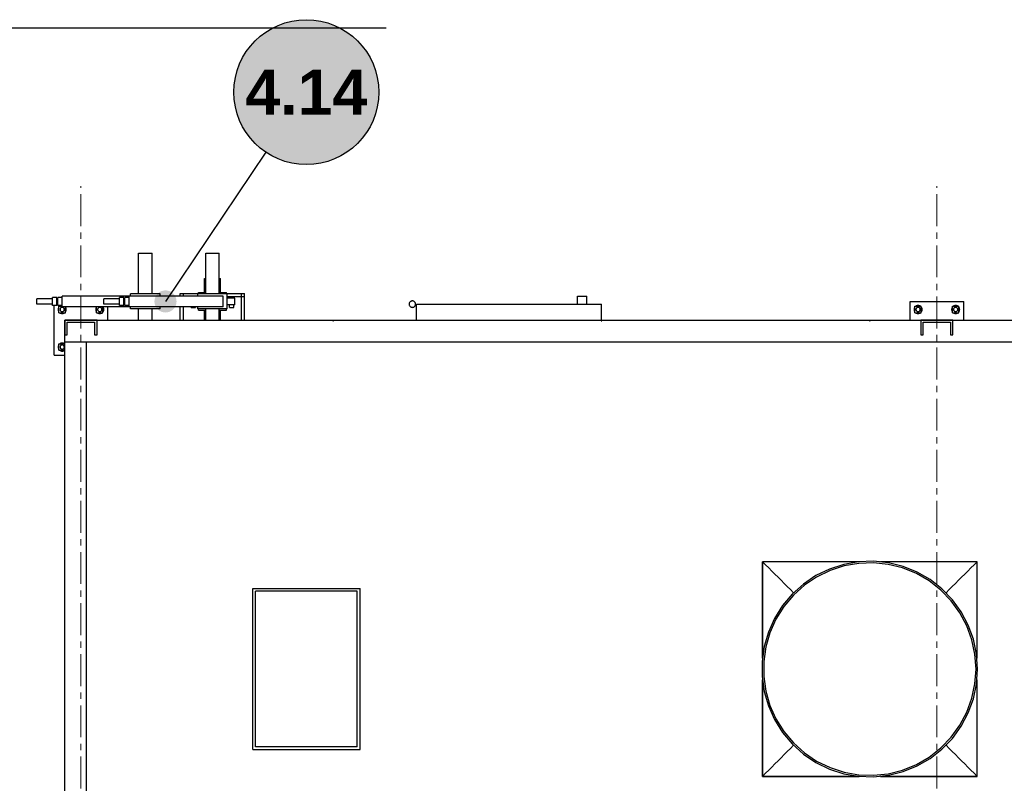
# Model space of a CAD drawing. Header units: millimetres. Extents: x 0 to 420, y 0 to 297.
# Tile 4 of 19: x 49 to 97, y 134 to 172. Entities that reach past the tile are written whole.
import ezdxf
from ezdxf.enums import TextEntityAlignment as Align

# ---------------------------------------------------------------- set-up
doc = ezdxf.new("R2010")
doc.units = ezdxf.units.MM
doc.header["$LTSCALE"] = 0.5
doc.linetypes.add('CENTER', pattern=[5.08, 3.175, -0.635, 0.635, -0.635])
for name, color, linetype, lineweight in [('COTAS', 7, 'CONTINUOUS', 25), ('EJES', 1, 'CENTER', 18), ('FINO', 7, 'CONTINUOUS', 25), ('RELLENO', 9, 'CONTINUOUS', 13)]:
    doc.layers.add(name, color=color, linetype=linetype, lineweight=lineweight)
doc.styles.add('NEGRITA', font='arialbd.ttf')

msp = doc.modelspace()

# ---------------------------------------------------------------- hatches: boundary and pattern name
at = {"layer": 'COTAS'}
h = msp.add_hatch(color=7, dxfattribs=at)
edge = h.paths.add_edge_path()
edge.add_arc((55.788, 157.6), 0.55, 0, 360)
at = {"layer": 'RELLENO', "true_color": 0xffffff}
h = msp.add_hatch(color=7, dxfattribs=at)
edge = h.paths.add_edge_path()
edge.add_arc((62.788, 168), 3.6, 0, 360)

# ---------------------------------------------------------------- linework, layer by layer
at = {"layer": 'COTAS'}
msp.add_line((60.7778, 165.0135), (55.788, 157.6), dxfattribs=at)
msp.add_circle((62.788, 168), 3.6, dxfattribs=at)
at = {"layer": 'EJES'}
for p, q in [((51.588, 108), (51.588, 163.3333)), ((94.1213, 108), (94.1213, 163.3333))]:
    msp.add_line(p, q, dxfattribs=at)
at = {"layer": 'FINO'}
for p, q in [((34, 171.2), (66.76, 171.2)), ((54.4547, 157.9733), (54.4547, 160)), ((55.1213, 157.9733), (55.1213, 160)), ((57.788, 157.9733), (57.788, 160)), ((58.4547, 157.9733), (58.4547, 160)), ((57.7213, 158.04), (57.7213, 158.7333)), ((58.5213, 158.04), (58.5213, 158.7333)), ((50.1747, 157.7333), (49.388, 157.7333)), ((50.388, 157.8), (50.1747, 157.8)), ((50.1747, 157.4), (50.1747, 157.8)), ((50.388, 157.4), (50.388, 157.8)), ((50.4413, 157.7333), (50.388, 157.7333)), ((50.6547, 157.8), (50.4413, 157.8)), ((50.4413, 157.4), (50.4413, 157.8)), ((50.6547, 157.3333), (50.6547, 157.8667)), ((53.988, 157.8667), (50.6547, 157.8667)), ((53.508, 157.7333), (52.7213, 157.7333)), ((53.7213, 157.8), (53.508, 157.8)), ((53.508, 157.4), (53.508, 157.8)), ((53.7213, 157.4), (53.7213, 157.8)), ((53.7747, 157.7333), (53.7213, 157.7333)), ((53.988, 157.8), (53.7747, 157.8)), ((53.7747, 157.4), (53.7747, 157.8)), ((53.988, 157.3333), (53.988, 157.8667)), ((58.6547, 157.8667), (53.988, 157.8667)), ((54.0547, 157.8667), (54.0547, 157.9733)), ((55.5213, 157.9733), (54.0547, 157.9733)), ((55.5213, 157.8667), (55.5213, 157.9733)), ((56.5213, 157.8667), (56.5213, 158)), ((56.5213, 158), (57.788, 158)), ((56.5213, 157.8667), (56.5213, 158)), ((56.5213, 158), (56.6813, 158)), ((56.6813, 157.8667), (56.6813, 158)), ((57.388, 157.8667), (57.388, 157.9733)), ((58.8547, 157.9733), (57.388, 157.9733)), ((57.428, 158), (57.428, 158.04)), ((58.4547, 158), (59.7213, 158)), ((58.6547, 157.3333), (58.6547, 157.8667)), ((58.8147, 158), (58.8147, 158.04)), ((58.8547, 157.2267), (58.8547, 157.9733)), ((58.8547, 157.84), (59.7213, 157.84)), ((59.2347, 157.7667), (58.8547, 157.7667)), ((58.968, 157.7667), (58.968, 157.8333)), ((59.1813, 157.7667), (59.1813, 157.8333)), ((59.2347, 157.4333), (59.2347, 157.7667)), ((59.5613, 156.6667), (59.5613, 158)), ((59.5613, 158), (59.7213, 158)), ((59.7213, 157.84), (59.7213, 158)), ((59.7213, 156.6667), (59.7213, 158)), ((76.2547, 157.4667), (76.2547, 157.8667)), ((76.2547, 157.8667), (76.7213, 157.8667)), ((76.7213, 157.4667), (76.7213, 157.8667)), ((92.788, 156.6667), (92.788, 157.6)), ((92.788, 157.6), (95.4547, 157.6)), ((95.4547, 156.6667), (95.4547, 157.6)), ((50.1747, 157.4667), (49.388, 157.4667)), ((50.388, 157.4), (50.1747, 157.4)), ((50.2547, 154.9333), (50.2547, 157.4)), ((50.4413, 157.4667), (50.388, 157.4667)), ((50.6547, 157.4), (50.4413, 157.4)), ((50.4947, 157.04), (50.4947, 157.36)), ((50.4947, 157.36), (50.6547, 157.36)), ((53.988, 157.3333), (50.6547, 157.3333)), ((50.8147, 157.04), (50.8147, 157.3333)), ((52.3613, 157.04), (52.3613, 157.3333)), ((52.6813, 157.04), (52.6813, 157.3333)), ((53.508, 157.4667), (52.7213, 157.4667)), ((52.9213, 156.6667), (52.9213, 157.3333)), ((53.7213, 157.4), (53.508, 157.4)), ((53.7747, 157.4667), (53.7213, 157.4667)), ((53.988, 157.4), (53.7747, 157.4)), ((58.6547, 157.3333), (53.988, 157.3333)), ((54.0547, 157.2267), (54.0547, 157.3333)), ((55.5213, 157.2267), (54.0547, 157.2267)), ((54.4547, 156.6667), (54.4547, 157.2267)), ((55.1213, 156.6667), (55.1213, 157.2267)), ((55.5213, 157.2267), (55.5213, 157.3333)), ((56.5213, 156.6667), (56.5213, 157.3333)), ((56.6813, 156.6667), (56.6813, 157.3333)), ((57.0613, 157.3), (57.0613, 157.3333)), ((57.2747, 157.3), (57.2747, 157.3333)), ((57.388, 157.2267), (57.388, 157.3333)), ((58.8547, 157.2267), (57.388, 157.2267)), ((57.428, 157.1733), (57.428, 157.2267)), ((57.7213, 156.6667), (57.7213, 157.1733)), ((57.788, 156.6667), (57.788, 157.2267)), ((58.4547, 156.6667), (58.4547, 157.2267)), ((58.5213, 156.6667), (58.5213, 157.1733)), ((58.8147, 157.1733), (58.8147, 157.2267)), ((59.2347, 157.4333), (58.8547, 157.4333)), ((58.968, 157.3), (58.968, 157.4333)), ((59.1813, 157.3), (59.1813, 157.4333)), ((68.2547, 156.6667), (68.2547, 157.4667)), ((68.2547, 157.4667), (77.4547, 157.4667)), ((77.4547, 156.6667), (77.4547, 157.4667)), ((93.028, 157.04), (93.028, 157.36)), ((93.028, 157.36), (93.348, 157.36)), ((93.348, 157.04), (93.348, 157.36)), ((94.8947, 157.04), (94.8947, 157.36)), ((94.8947, 157.36), (95.2147, 157.36)), ((95.2147, 157.04), (95.2147, 157.36)), ((50.4947, 157.04), (50.8147, 157.04)), ((50.788, 156.6667), (50.788, 155.9333)), ((52.388, 156.6667), (50.788, 156.6667)), ((50.788, 155.6), (50.788, 156.6667)), ((50.788, 156.6667), (64.1013, 156.6667)), ((50.788, 122), (50.788, 156.6667)), ((50.788, 156.6667), (224.1213, 156.6667)), ((52.3613, 157.04), (52.6813, 157.04)), ((52.388, 155.9333), (52.388, 156.6667)), ((64.1013, 156.64), (64.1013, 156.6667)), ((64.1013, 156.64), (64.1413, 156.64)), ((64.1413, 156.64), (64.1413, 156.6667)), ((64.1413, 156.6667), (77.4347, 156.6667)), ((77.4347, 156.64), (77.4347, 156.6667)), ((77.4347, 156.64), (77.4747, 156.64)), ((77.4747, 156.64), (77.4747, 156.6667)), ((77.4747, 156.6667), (90.768, 156.6667)), ((90.768, 156.64), (90.768, 156.6667)), ((90.768, 156.64), (90.808, 156.64)), ((90.808, 156.64), (90.808, 156.6667)), ((90.808, 156.6667), (104.1013, 156.6667)), ((93.028, 157.04), (93.348, 157.04)), ((93.3213, 156.6667), (93.3213, 155.9333)), ((94.9213, 156.6667), (93.3213, 156.6667)), ((94.8947, 157.04), (95.2147, 157.04)), ((94.9213, 155.9333), (94.9213, 156.6667)), ((50.908, 155.9333), (50.908, 156.5733)), ((50.908, 156.5733), (52.268, 156.5733)), ((52.268, 156.5733), (52.268, 155.9333)), ((93.4413, 155.9333), (93.4413, 156.5733)), ((93.4413, 156.5733), (94.8013, 156.5733)), ((94.8013, 156.5733), (94.8013, 155.9333)), ((50.788, 155.9333), (50.908, 155.9333)), ((50.788, 155.6), (224.1213, 155.6)), ((50.788, 123.0667), (50.788, 155.6)), ((50.788, 155.6), (51.8547, 155.6)), ((51.8547, 123.0667), (51.8547, 155.6)), ((52.268, 155.9333), (52.388, 155.9333)), ((93.3213, 155.9333), (93.4413, 155.9333)), ((94.8013, 155.9333), (94.9213, 155.9333)), ((50.4947, 155.1733), (50.4947, 155.4933)), ((50.4947, 155.4933), (50.788, 155.4933)), ((50.4947, 155.1733), (50.788, 155.1733)), ((50.2547, 154.9333), (50.788, 154.9333)), ((85.4547, 139.8667), (85.4547, 144.6667)), ((90.2547, 144.6667), (85.4547, 144.6667)), ((90.2547, 144.6667), (85.4547, 144.6667)), ((85.4547, 144.6667), (85.4547, 139.8667)), ((96.1213, 144.6667), (91.3213, 144.6667)), ((96.1213, 144.6667), (91.3213, 144.6667)), ((96.1213, 139.8667), (96.1213, 144.6667)), ((60.1213, 135.3333), (60.1213, 143.3333)), ((60.1213, 143.3333), (65.4547, 143.3333)), ((65.3213, 143.2), (60.2547, 143.2)), ((60.2547, 135.4667), (60.2547, 143.2)), ((65.3213, 135.4667), (65.3213, 143.2)), ((65.4547, 135.3333), (65.4547, 143.3333)), ((85.4547, 134), (85.4547, 138.8)), ((85.4547, 138.8), (85.4547, 134)), ((96.1213, 134), (96.1213, 138.8)), ((60.1213, 135.3333), (65.4547, 135.3333)), ((65.3213, 135.4667), (60.2547, 135.4667)), ((90.2547, 134), (85.4547, 134)), ((85.4547, 134), (90.2547, 134)), ((96.1213, 134), (91.3213, 134)), ((91.3213, 134), (96.1213, 134))]:
    msp.add_line(p, q, dxfattribs=at)
for points in [[(54.4547, 160), (54.5373, 160), (54.6213, 160), (54.7053, 160), (54.788, 160)], [(54.788, 160), (54.8707, 160), (54.9547, 160), (55.0387, 160), (55.1213, 160)], [(57.788, 160), (57.8707, 160), (57.9547, 160), (58.0387, 160), (58.1213, 160)], [(58.1213, 160), (58.204, 160), (58.288, 160), (58.372, 160), (58.4547, 160)], [(57.7213, 158.7333), (57.7373, 158.7333), (57.7547, 158.7333), (57.772, 158.7333), (57.788, 158.7333)], [(58.4547, 158.7333), (58.4707, 158.7333), (58.488, 158.7333), (58.5053, 158.7333), (58.5213, 158.7333)], [(49.388, 157.6), (49.388, 157.6333), (49.388, 157.6667), (49.388, 157.7), (49.388, 157.7333)], [(49.388, 157.4667), (49.388, 157.5), (49.388, 157.5333), (49.388, 157.5667), (49.388, 157.6)], [(52.7213, 157.6), (52.7213, 157.6333), (52.7213, 157.6667), (52.7213, 157.7), (52.7213, 157.7333)], [(52.7213, 157.4667), (52.7213, 157.5), (52.7213, 157.5333), (52.7213, 157.5667), (52.7213, 157.6)], [(57.428, 158.04), (57.5187, 158.04), (57.608, 158.04), (57.6973, 158.04), (57.788, 158.04)], [(58.4547, 158.04), (58.5453, 158.04), (58.6347, 158.04), (58.724, 158.04), (58.8147, 158.04)], [(58.968, 157.8333), (58.9947, 157.8333), (59.0213, 157.8333), (59.048, 157.8333), (59.0747, 157.8333)], [(59.0747, 157.8333), (59.1013, 157.8333), (59.128, 157.8333), (59.1547, 157.8333), (59.1813, 157.8333)], [(68.2147, 157.4667), (68.2133, 157.4893), (68.208, 157.5107), (68.2013, 157.532), (68.1907, 157.552), (68.1773, 157.5693), (68.1613, 157.5853), (68.144, 157.5987), (68.1253, 157.6107), (68.104, 157.6187), (68.0827, 157.624), (68.06, 157.6267), (68.0373, 157.6253), (68.016, 157.6213), (67.9947, 157.6147), (67.9747, 157.6053), (67.956, 157.5933), (67.94, 157.5773), (67.9253, 157.5613), (67.9133, 157.5413), (67.904, 157.5213), (67.8987, 157.5), (67.8947, 157.4773), (67.8947, 157.456), (67.8987, 157.4333), (67.904, 157.412), (67.9133, 157.392), (67.9253, 157.372), (67.94, 157.356), (67.956, 157.34), (67.9747, 157.328), (67.9947, 157.3187), (68.016, 157.312), (68.0373, 157.308), (68.06, 157.3067), (68.0827, 157.3093), (68.104, 157.3147), (68.1253, 157.3227), (68.144, 157.3347), (68.1613, 157.348), (68.1773, 157.364), (68.1907, 157.3813), (68.2013, 157.4013), (68.208, 157.4227), (68.2133, 157.444), (68.2147, 157.4667)], [(50.4947, 157.32), (50.4787, 157.296), (50.4667, 157.2693), (50.4587, 157.2427), (50.4547, 157.2147), (50.4547, 157.1853), (50.4587, 157.1573), (50.4667, 157.1307), (50.4787, 157.104), (50.4947, 157.08)], [(50.6547, 157.4), (50.6333, 157.3987), (50.612, 157.396), (50.592, 157.3893), (50.572, 157.3813), (50.552, 157.372), (50.5347, 157.36)], [(50.7613, 157.2), (50.76, 157.2147), (50.7573, 157.2293), (50.752, 157.244), (50.7453, 157.256), (50.736, 157.268), (50.7267, 157.2787), (50.7147, 157.288), (50.7013, 157.296), (50.688, 157.3013), (50.6733, 157.3053), (50.6587, 157.3067), (50.644, 157.3067), (50.6293, 157.304), (50.6147, 157.2987), (50.6013, 157.292), (50.5893, 157.284), (50.5773, 157.2747), (50.568, 157.2627), (50.56, 157.2507), (50.5547, 157.236), (50.5507, 157.2227), (50.548, 157.208), (50.548, 157.192), (50.5507, 157.1773), (50.5547, 157.164), (50.56, 157.1493), (50.568, 157.1373), (50.5773, 157.1253), (50.5893, 157.116), (50.6013, 157.108), (50.6147, 157.1013), (50.6293, 157.096), (50.644, 157.0933), (50.6587, 157.0933), (50.6733, 157.0947), (50.688, 157.0987), (50.7013, 157.104), (50.7147, 157.112), (50.7267, 157.1213), (50.736, 157.132), (50.7453, 157.144), (50.752, 157.156), (50.7573, 157.1707), (50.76, 157.1853), (50.7613, 157.2)], [(50.8547, 157.2), (50.8533, 157.2213), (50.8507, 157.2427), (50.844, 157.2627), (50.836, 157.2827), (50.8267, 157.3027), (50.8147, 157.32)], [(50.8147, 157.08), (50.8267, 157.0973), (50.836, 157.1173), (50.844, 157.1373), (50.8507, 157.1573), (50.8533, 157.1787), (50.8547, 157.2)], [(52.3613, 157.32), (52.3453, 157.296), (52.3333, 157.2693), (52.3253, 157.2427), (52.3213, 157.2147), (52.3213, 157.1853), (52.3253, 157.1573), (52.3333, 157.1307), (52.3453, 157.104), (52.3613, 157.08)], [(52.628, 157.2), (52.6267, 157.2147), (52.624, 157.2293), (52.6187, 157.244), (52.612, 157.256), (52.6027, 157.268), (52.5933, 157.2787), (52.5813, 157.288), (52.568, 157.296), (52.5547, 157.3013), (52.54, 157.3053), (52.5253, 157.3067), (52.5107, 157.3067), (52.496, 157.304), (52.4813, 157.2987), (52.468, 157.292), (52.456, 157.284), (52.444, 157.2747), (52.4347, 157.2627), (52.4267, 157.2507), (52.4213, 157.236), (52.4173, 157.2227), (52.4147, 157.208), (52.4147, 157.192), (52.4173, 157.1773), (52.4213, 157.164), (52.4267, 157.1493), (52.4347, 157.1373), (52.444, 157.1253), (52.456, 157.116), (52.468, 157.108), (52.4813, 157.1013), (52.496, 157.096), (52.5107, 157.0933), (52.5253, 157.0933), (52.54, 157.0947), (52.5547, 157.0987), (52.568, 157.104), (52.5813, 157.112), (52.5933, 157.1213), (52.6027, 157.132), (52.612, 157.144), (52.6187, 157.156), (52.624, 157.1707), (52.6267, 157.1853), (52.628, 157.2)], [(52.7213, 157.2), (52.72, 157.2213), (52.7173, 157.2427), (52.7107, 157.2627), (52.7027, 157.2827), (52.6933, 157.3027), (52.6813, 157.32)], [(52.6813, 157.08), (52.6933, 157.0973), (52.7027, 157.1173), (52.7107, 157.1373), (52.7173, 157.1573), (52.72, 157.1787), (52.7213, 157.2)], [(57.0613, 157.3), (57.088, 157.3), (57.1147, 157.3), (57.1413, 157.3), (57.168, 157.3)], [(57.168, 157.3), (57.1947, 157.3), (57.2213, 157.3), (57.248, 157.3), (57.2747, 157.3)], [(57.428, 157.1733), (57.5187, 157.1733), (57.608, 157.1733), (57.6973, 157.1733), (57.788, 157.1733)], [(58.4547, 157.1733), (58.5453, 157.1733), (58.6347, 157.1733), (58.724, 157.1733), (58.8147, 157.1733)], [(58.968, 157.3), (58.9947, 157.3), (59.0213, 157.3), (59.048, 157.3), (59.0747, 157.3)], [(59.0747, 157.3), (59.1013, 157.3), (59.128, 157.3), (59.1547, 157.3), (59.1813, 157.3)], [(93.028, 157.32), (93.012, 157.296), (93, 157.2693), (92.992, 157.2427), (92.988, 157.2147), (92.988, 157.1853), (92.992, 157.1573), (93, 157.1307), (93.012, 157.104), (93.028, 157.08)], [(93.308, 157.36), (93.284, 157.376), (93.2573, 157.388), (93.2307, 157.396), (93.2027, 157.4), (93.1733, 157.4), (93.1453, 157.396), (93.1187, 157.388), (93.092, 157.376), (93.068, 157.36)], [(93.2947, 157.2), (93.2933, 157.2147), (93.2907, 157.2293), (93.2853, 157.244), (93.2787, 157.256), (93.2693, 157.268), (93.26, 157.2787), (93.248, 157.288), (93.2347, 157.296), (93.2213, 157.3013), (93.2067, 157.3053), (93.192, 157.3067), (93.1773, 157.3067), (93.1627, 157.304), (93.148, 157.2987), (93.1347, 157.292), (93.1227, 157.284), (93.1107, 157.2747), (93.1013, 157.2627), (93.0933, 157.2507), (93.088, 157.236), (93.084, 157.2227), (93.0813, 157.208), (93.0813, 157.192), (93.084, 157.1773), (93.088, 157.164), (93.0933, 157.1493), (93.1013, 157.1373), (93.1107, 157.1253), (93.1227, 157.116), (93.1347, 157.108), (93.148, 157.1013), (93.1627, 157.096), (93.1773, 157.0933), (93.192, 157.0933), (93.2067, 157.0947), (93.2213, 157.0987), (93.2347, 157.104), (93.248, 157.112), (93.26, 157.1213), (93.2693, 157.132), (93.2787, 157.144), (93.2853, 157.156), (93.2907, 157.1707), (93.2933, 157.1853), (93.2947, 157.2)], [(93.388, 157.2), (93.3867, 157.2213), (93.384, 157.2427), (93.3773, 157.2627), (93.3693, 157.2827), (93.36, 157.3027), (93.348, 157.32)], [(93.348, 157.08), (93.36, 157.0973), (93.3693, 157.1173), (93.3773, 157.1373), (93.384, 157.1573), (93.3867, 157.1787), (93.388, 157.2)], [(94.8947, 157.32), (94.8787, 157.296), (94.8667, 157.2693), (94.8587, 157.2427), (94.8547, 157.2147), (94.8547, 157.1853), (94.8587, 157.1573), (94.8667, 157.1307), (94.8787, 157.104), (94.8947, 157.08)], [(95.1747, 157.36), (95.1507, 157.376), (95.124, 157.388), (95.0973, 157.396), (95.0693, 157.4), (95.04, 157.4), (95.012, 157.396), (94.9853, 157.388), (94.9587, 157.376), (94.9347, 157.36)], [(95.1613, 157.2), (95.16, 157.2147), (95.1573, 157.2293), (95.152, 157.244), (95.1453, 157.256), (95.136, 157.268), (95.1267, 157.2787), (95.1147, 157.288), (95.1013, 157.296), (95.088, 157.3013), (95.0733, 157.3053), (95.0587, 157.3067), (95.044, 157.3067), (95.0293, 157.304), (95.0147, 157.2987), (95.0013, 157.292), (94.9893, 157.284), (94.9773, 157.2747), (94.968, 157.2627), (94.96, 157.2507), (94.9547, 157.236), (94.9507, 157.2227), (94.948, 157.208), (94.948, 157.192), (94.9507, 157.1773), (94.9547, 157.164), (94.96, 157.1493), (94.968, 157.1373), (94.9773, 157.1253), (94.9893, 157.116), (95.0013, 157.108), (95.0147, 157.1013), (95.0293, 157.096), (95.044, 157.0933), (95.0587, 157.0933), (95.0733, 157.0947), (95.088, 157.0987), (95.1013, 157.104), (95.1147, 157.112), (95.1267, 157.1213), (95.136, 157.132), (95.1453, 157.144), (95.152, 157.156), (95.1573, 157.1707), (95.16, 157.1853), (95.1613, 157.2)], [(95.2547, 157.2), (95.2533, 157.2213), (95.2507, 157.2427), (95.244, 157.2627), (95.236, 157.2827), (95.2267, 157.3027), (95.2147, 157.32)], [(95.2147, 157.08), (95.2267, 157.0973), (95.236, 157.1173), (95.244, 157.1373), (95.2507, 157.1573), (95.2533, 157.1787), (95.2547, 157.2)], [(50.5347, 157.04), (50.5587, 157.024), (50.5853, 157.012), (50.612, 157.004), (50.64, 157), (50.6693, 157), (50.6973, 157.004), (50.724, 157.012), (50.7507, 157.024), (50.7747, 157.04)], [(52.4013, 157.04), (52.4253, 157.024), (52.452, 157.012), (52.4787, 157.004), (52.5067, 157), (52.536, 157), (52.564, 157.004), (52.5907, 157.012), (52.6173, 157.024), (52.6413, 157.04)], [(93.068, 157.04), (93.092, 157.024), (93.1187, 157.012), (93.1453, 157.004), (93.1733, 157), (93.2027, 157), (93.2307, 157.004), (93.2573, 157.012), (93.284, 157.024), (93.308, 157.04)], [(94.9347, 157.04), (94.9587, 157.024), (94.9853, 157.012), (95.012, 157.004), (95.04, 157), (95.0693, 157), (95.0973, 157.004), (95.124, 157.012), (95.1507, 157.024), (95.1747, 157.04)], [(50.4947, 155.4533), (50.4787, 155.4293), (50.4667, 155.4027), (50.4587, 155.376), (50.4547, 155.348), (50.4547, 155.3187), (50.4587, 155.2907), (50.4667, 155.264), (50.4787, 155.2373), (50.4947, 155.2133)], [(50.7747, 155.4933), (50.7507, 155.5093), (50.724, 155.5213), (50.6973, 155.5293), (50.6693, 155.5333), (50.64, 155.5333), (50.612, 155.5293), (50.5853, 155.5213), (50.5587, 155.5093), (50.5347, 155.4933)], [(50.5347, 155.1733), (50.5587, 155.1573), (50.5853, 155.1453), (50.612, 155.1373), (50.64, 155.1333), (50.6693, 155.1333), (50.6973, 155.1373), (50.724, 155.1453), (50.7507, 155.1573), (50.7747, 155.1733)], [(50.7613, 155.3333), (50.76, 155.348), (50.7573, 155.3627), (50.752, 155.3773), (50.7453, 155.3893), (50.736, 155.4013), (50.7267, 155.412), (50.7147, 155.4213), (50.7013, 155.4293), (50.688, 155.4347), (50.6733, 155.4387), (50.6587, 155.44), (50.644, 155.44), (50.6293, 155.4373), (50.6147, 155.432), (50.6013, 155.4253), (50.5893, 155.4173), (50.5773, 155.408), (50.568, 155.396), (50.56, 155.384), (50.5547, 155.3693), (50.5507, 155.356), (50.548, 155.3413), (50.548, 155.3253), (50.5507, 155.3107), (50.5547, 155.2973), (50.56, 155.2827), (50.568, 155.2707), (50.5773, 155.2587), (50.5893, 155.2493), (50.6013, 155.2413), (50.6147, 155.2347), (50.6293, 155.2293), (50.644, 155.2267), (50.6587, 155.2267), (50.6733, 155.228), (50.688, 155.232), (50.7013, 155.2373), (50.7147, 155.2453), (50.7267, 155.2547), (50.736, 155.2653), (50.7453, 155.2773), (50.752, 155.2893), (50.7573, 155.304), (50.76, 155.3187), (50.7613, 155.3333)], [(96.148, 139.3333), (96.096, 140.0787), (95.94, 140.8107), (95.684, 141.5133), (95.3333, 142.1733), (94.8933, 142.7787), (94.3747, 143.316), (93.7853, 143.7773), (93.1373, 144.1507), (92.444, 144.4307), (91.7187, 144.612), (90.9747, 144.6907), (90.228, 144.664), (89.4907, 144.5347), (88.78, 144.3027), (88.108, 143.9747), (87.488, 143.5573), (86.932, 143.0573), (86.452, 142.484), (86.056, 141.8493), (85.7507, 141.1667), (85.5453, 140.448), (85.4413, 139.7067), (85.4413, 138.96), (85.5453, 138.2187), (85.7507, 137.5), (86.056, 136.8173), (86.452, 136.1827), (86.932, 135.6093), (87.488, 135.1093), (88.108, 134.692), (88.78, 134.364), (89.4907, 134.132), (90.228, 134.0027), (90.9747, 133.976), (91.7187, 134.0547), (92.444, 134.236), (93.1373, 134.516), (93.7853, 134.8893), (94.3747, 135.3507), (94.8933, 135.888), (95.3333, 136.4933), (95.684, 137.1533), (95.94, 137.856), (96.096, 138.588), (96.148, 139.3333)], [(85.4547, 144.6667), (85.6093, 144.512), (85.7627, 144.3587), (85.9173, 144.204), (86.072, 144.0493), (86.2267, 143.8947), (86.38, 143.7413), (86.5347, 143.5867), (86.6893, 143.432), (86.844, 143.2773), (86.9973, 143.124)], [(96.068, 139.3333), (96.016, 140.068), (95.864, 140.7893), (95.612, 141.4813), (95.2653, 142.1307), (94.8333, 142.7267), (94.3213, 143.2573), (93.74, 143.7107), (93.1027, 144.0787), (92.42, 144.3547), (91.7053, 144.5333), (90.972, 144.6107), (90.236, 144.584), (89.5107, 144.456), (88.8107, 144.2293), (88.148, 143.9053), (87.5373, 143.4947), (86.9893, 143.0013), (86.516, 142.4373), (86.1267, 141.812), (85.8267, 141.1387), (85.624, 140.4307), (85.5213, 139.7013), (85.5213, 138.9653), (85.624, 138.236), (85.8267, 137.528), (86.1267, 136.8547), (86.516, 136.2293), (86.9893, 135.6653), (87.5373, 135.172), (88.148, 134.7613), (88.8107, 134.4373), (89.5107, 134.2107), (90.236, 134.0827), (90.972, 134.056), (91.7053, 134.1333), (92.42, 134.312), (93.1027, 134.588), (93.74, 134.956), (94.3213, 135.4093), (94.8333, 135.94), (95.2653, 136.536), (95.612, 137.1853), (95.864, 137.8773), (96.016, 138.5987), (96.068, 139.3333)], [(96.1213, 144.6667), (95.9667, 144.512), (95.8133, 144.3587), (95.6587, 144.204), (95.504, 144.0493), (95.3493, 143.8947), (95.196, 143.7413), (95.0413, 143.5867), (94.8867, 143.432), (94.732, 143.2773), (94.5787, 143.124)], [(85.4547, 134), (85.6093, 134.1547), (85.7627, 134.308), (85.9173, 134.4627), (86.072, 134.6173), (86.2267, 134.772), (86.38, 134.9253), (86.5347, 135.08), (86.6893, 135.2347), (86.844, 135.3893), (86.9973, 135.5427)], [(96.1213, 134), (95.9667, 134.1547), (95.8133, 134.308), (95.6587, 134.4627), (95.504, 134.6173), (95.3493, 134.772), (95.196, 134.9253), (95.0413, 135.08), (94.8867, 135.2347), (94.732, 135.3893), (94.5787, 135.5427)]]:
    msp.add_lwpolyline(points, dxfattribs=at)

# ---------------------------------------------------------------- texts
at = {"layer": 'COTAS', "style": 'NEGRITA'}
msp.add_text('4.14', height=2.232, dxfattribs=at).set_placement((62.788, 168), align=Align.MIDDLE_CENTER)

doc.saveas('drawing.dxf')
